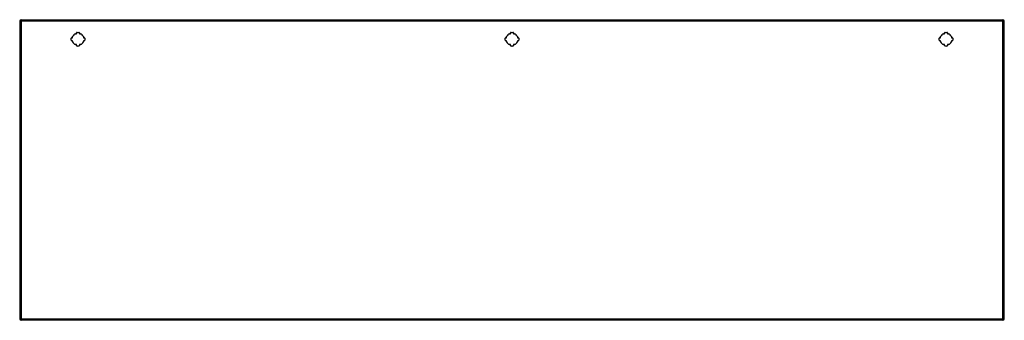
# Model space of a CAD drawing. Header units: inches. Extents: x 50.7 to 122.5, y 34.7 to 56.6.
import ezdxf

# ---------------------------------------------------------------- set-up
doc = ezdxf.new("R2010")
doc.units = ezdxf.units.IN
doc.header["$MEASUREMENT"] = 0
doc.layers.add('Visible Edges(ANSI)', color=7, linetype='Continuous', lineweight=25)
doc.layers.add('Visible Tangent Edges(ANSI)', color=7, linetype='Continuous', lineweight=25)

msp = doc.modelspace()

# ---------------------------------------------------------------- linework, layer by layer
at = {"layer": 'Visible Edges(ANSI)'}
for p, q in [((50.713, 56.529), (50.713, 34.809)), ((50.812, 56.628), (122.417, 56.628)), ((122.516, 34.809), (122.516, 56.529)), ((54.507, 55.314), (54.567, 55.314)), ((54.567, 55.314), (54.567, 55.403)), ((54.764, 55.6), (54.853, 55.6)), ((54.853, 55.6), (54.853, 55.66)), ((54.892, 55.699), (55.033, 55.699)), ((55.073, 55.66), (55.073, 55.6)), ((55.073, 55.6), (55.162, 55.6)), ((55.358, 55.403), (55.358, 55.314)), ((55.358, 55.314), (55.418, 55.314)), ((86.159, 55.314), (86.219, 55.314)), ((86.219, 55.314), (86.219, 55.403)), ((86.415, 55.6), (86.504, 55.6)), ((86.504, 55.6), (86.504, 55.66)), ((86.544, 55.699), (86.685, 55.699)), ((86.724, 55.66), (86.724, 55.6)), ((86.724, 55.6), (86.813, 55.6)), ((87.01, 55.403), (87.01, 55.314)), ((87.01, 55.314), (87.07, 55.314)), ((117.81, 55.314), (117.87, 55.314)), ((117.87, 55.314), (117.87, 55.403)), ((118.067, 55.6), (118.156, 55.6)), ((118.156, 55.6), (118.156, 55.66)), ((118.195, 55.699), (118.336, 55.699)), ((118.376, 55.66), (118.376, 55.6)), ((118.376, 55.6), (118.465, 55.6)), ((118.661, 55.403), (118.661, 55.314)), ((118.661, 55.314), (118.721, 55.314)), ((54.468, 55.134), (54.468, 55.275)), ((54.567, 55.094), (54.507, 55.094)), ((54.567, 55.005), (54.567, 55.094)), ((54.853, 54.809), (54.764, 54.809)), ((54.853, 54.749), (54.853, 54.809)), ((55.033, 54.709), (54.892, 54.709)), ((55.073, 54.809), (55.073, 54.749)), ((55.162, 54.809), (55.073, 54.809)), ((55.358, 55.094), (55.358, 55.005)), ((55.418, 55.094), (55.358, 55.094)), ((55.458, 55.275), (55.458, 55.134)), ((86.119, 55.134), (86.119, 55.275)), ((86.219, 55.094), (86.159, 55.094)), ((86.219, 55.005), (86.219, 55.094)), ((86.504, 54.809), (86.415, 54.809)), ((86.504, 54.749), (86.504, 54.809)), ((86.685, 54.709), (86.544, 54.709)), ((86.724, 54.809), (86.724, 54.749)), ((86.813, 54.809), (86.724, 54.809)), ((87.01, 55.094), (87.01, 55.005)), ((87.07, 55.094), (87.01, 55.094)), ((87.109, 55.275), (87.109, 55.134)), ((117.771, 55.134), (117.771, 55.275)), ((117.87, 55.094), (117.81, 55.094)), ((117.87, 55.005), (117.87, 55.094)), ((118.156, 54.809), (118.067, 54.809)), ((118.156, 54.749), (118.156, 54.809)), ((118.336, 54.709), (118.195, 54.709)), ((118.376, 54.809), (118.376, 54.749)), ((118.465, 54.809), (118.376, 54.809)), ((118.661, 55.094), (118.661, 55.005)), ((118.721, 55.094), (118.661, 55.094)), ((118.761, 55.275), (118.761, 55.134)), ((122.417, 34.71), (50.812, 34.71))]:
    msp.add_line(p, q, dxfattribs=at)
for centre, radius, start, end in [((50.812, 56.529), 0.099, 90, 180), ((122.417, 56.529), 0.099, 0, 90), ((54.507, 55.275), 0.0394, 90, 180), ((54.963, 55.204), 0.443, 116.70485, 153.29515), ((54.892, 55.66), 0.0394, 90, 180), ((55.033, 55.66), 0.0394, 0, 90), ((54.963, 55.204), 0.443, 26.70485, 63.29515), ((55.418, 55.275), 0.0394, 0, 90), ((86.159, 55.275), 0.0394, 90, 180), ((86.614, 55.204), 0.443, 116.70485, 153.29515), ((86.544, 55.66), 0.0394, 90, 180), ((86.685, 55.66), 0.0394, 0, 90), ((86.614, 55.204), 0.443, 26.70485, 63.29515), ((87.07, 55.275), 0.0394, 0, 90), ((117.81, 55.275), 0.0394, 90, 180), ((118.266, 55.204), 0.443, 116.70485, 153.29515), ((118.195, 55.66), 0.0394, 90, 180), ((118.336, 55.66), 0.0394, 0, 90), ((118.266, 55.204), 0.443, 26.70485, 63.29515), ((118.721, 55.275), 0.0394, 0, 90), ((54.507, 55.134), 0.0394, 180, 270), ((54.963, 55.204), 0.443, 206.70485, 243.29515), ((54.892, 54.749), 0.0394, 180, 270), ((55.033, 54.749), 0.0394, 270, 0), ((54.963, 55.204), 0.443, 296.70485, 333.29515), ((55.418, 55.134), 0.0394, 270, 0), ((86.159, 55.134), 0.0394, 180, 270), ((86.614, 55.204), 0.443, 206.70485, 243.29515), ((86.544, 54.749), 0.0394, 180, 270), ((86.685, 54.749), 0.0394, 270, 0), ((86.614, 55.204), 0.443, 296.70485, 333.29515), ((87.07, 55.134), 0.0394, 270, 0), ((117.81, 55.134), 0.0394, 180, 270), ((118.266, 55.204), 0.443, 206.70485, 243.29515), ((118.195, 54.749), 0.0394, 180, 270), ((118.336, 54.749), 0.0394, 270, 0), ((118.266, 55.204), 0.443, 296.70485, 333.29515), ((118.721, 55.134), 0.0394, 270, 0), ((50.812, 34.809), 0.099, 180, 270), ((122.417, 34.809), 0.099, 270, 0)]:
    msp.add_arc(centre, radius, start, end, dxfattribs=at)
at = {"layer": 'Visible Tangent Edges(ANSI)'}
for p, q in [((50.713, 56.529), (50.812, 56.529)), ((50.812, 56.529), (50.812, 56.628)), ((122.417, 56.529), (50.812, 56.529)), ((50.812, 56.529), (50.812, 34.809)), ((122.417, 56.628), (122.417, 56.529)), ((122.417, 56.529), (122.516, 56.529)), ((122.417, 34.809), (122.417, 56.529)), ((50.812, 34.809), (50.713, 34.809)), ((50.812, 34.71), (50.812, 34.809)), ((50.812, 34.809), (122.417, 34.809)), ((122.417, 34.809), (122.417, 34.71)), ((122.516, 34.809), (122.417, 34.809))]:
    msp.add_line(p, q, dxfattribs=at)

doc.saveas('drawing.dxf')
